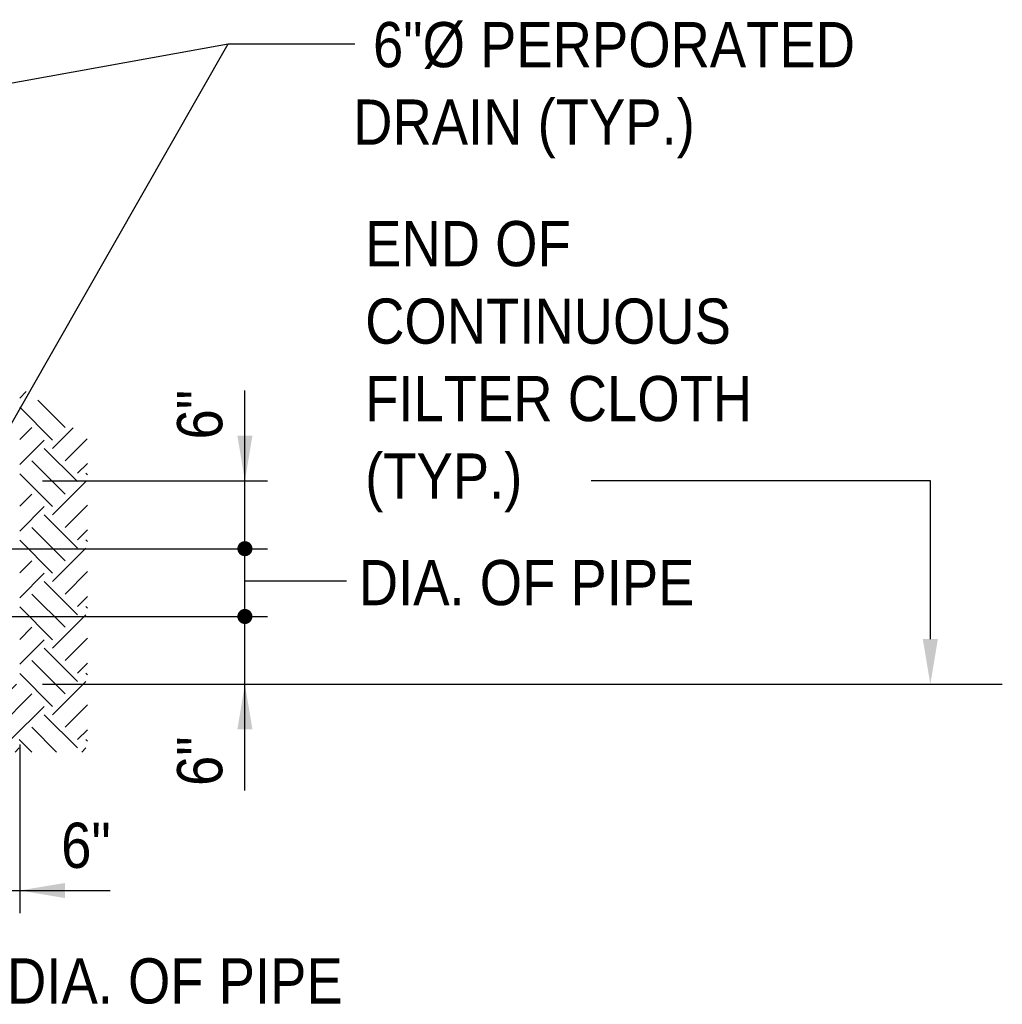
# Model space of a CAD drawing. Extents: x -512 to 3251, y 147 to 2877.
# Tile 33 of 33: x 2977 to 3238, y 2370 to 2631. Entities that reach past the tile are written whole.
import ezdxf

# ---------------------------------------------------------------- set-up
doc = ezdxf.new("R2010")
doc.units = 0
doc.header["$LTSCALE"] = 96
doc.header["$MEASUREMENT"] = 0
doc.layers.get('0').update_dxf_attribs({"color": 3, "linetype": 'CONTINUOUS'})
doc.layers.add('101', color=1, linetype='CONTINUOUS')
doc.layers.add('TEXT', color=2, linetype='CONTINUOUS')
doc.styles.add('SX-FRAC', font='SX-FRAC.shx', dxfattribs={"width": 0.9, "height": 1.322835})

# ---------------------------------------------------------------- blocks, each defined once
blk = doc.blocks.new('*X12')
at = {"color": 0}
for p, q in [((762.46, 550.33), (764.22, 552.09)), ((774.5, 542.48), (767.27, 549.72)), ((771.19, 539.17), (762.46, 547.9)), ((762.46, 539.28), (765.66, 542.48)), ((771.19, 536.96), (776.64, 542.41)), ((762.46, 532.65), (768.98, 539.17)), ((774.5, 533.64), (780.36, 539.51)), ((777.82, 528.12), (768.98, 536.96)), ((774.5, 524.81), (765.66, 533.64)), ((777.82, 530.33), (780.46, 532.97)), ((771.19, 521.49), (762.46, 530.22)), ((771.19, 519.28), (780.03, 528.12)), ((780.46, 529.9), (780.03, 530.33)), ((762.46, 521.6), (765.66, 524.81)), ((762.46, 514.97), (768.98, 521.49)), ((774.5, 515.97), (780.46, 521.92)), ((777.82, 510.44), (768.98, 519.28)), ((774.5, 507.13), (765.66, 515.97)), ((777.82, 512.65), (780.46, 515.29)), ((771.19, 503.81), (762.46, 512.54)), ((780.46, 512.22), (780.03, 512.65)), ((771.19, 501.6), (780.03, 510.44)), ((762.46, 503.92), (765.66, 507.13)), ((762.46, 497.29), (768.98, 503.81)), ((774.5, 498.29), (780.46, 504.24)), ((777.82, 492.77), (768.98, 501.6)), ((774.5, 489.45), (765.66, 498.29)), ((777.82, 494.97), (780.46, 497.62)), ((682.8, 486.14), (674.61, 494.32)), ((686.11, 489.45), (681.24, 494.32)), ((689.43, 492.77), (687.87, 494.32)), ((700.48, 486.14), (692.29, 494.32)), ((703.79, 489.45), (698.92, 494.32)), ((707.11, 492.77), (705.55, 494.32)), ((771.19, 486.14), (762.46, 494.87)), ((780.46, 494.54), (780.03, 494.97)), ((673.67, 492.47), (673.96, 492.77)), ((682.8, 483.93), (691.64, 492.77)), ((700.48, 483.93), (708.46, 491.91)), ((771.19, 483.93), (780.03, 492.77)), ((677.06, 489.24), (677.28, 489.45)), ((686.11, 480.61), (694.95, 489.45)), ((762.46, 486.24), (765.66, 489.45)), ((774.5, 480.61), (780.46, 486.57)), ((680.46, 486), (680.59, 486.14)), ((689.51, 477.37), (698.27, 486.14)), ((707.11, 475.09), (698.27, 483.93)), ((703.79, 480.61), (708.46, 485.28)), ((762.46, 479.62), (768.98, 486.14)), ((777.82, 475.09), (768.98, 483.93)), ((703.79, 471.77), (694.95, 480.61)), ((707.11, 477.3), (708.46, 478.65)), ((774.5, 471.77), (765.66, 480.61)), ((777.82, 477.3), (780.46, 479.94)), ((700.48, 468.46), (691.64, 477.3)), ((771.19, 468.46), (762.46, 477.19)), ((780.46, 476.87), (780.03, 477.3)), ((700.82, 466.59), (708.55, 474.32)), ((718.16, 468.46), (712.29, 474.32)), ((718.16, 466.25), (726.23, 474.32)), ((721.47, 471.77), (718.92, 474.32)), ((735.83, 468.46), (729.97, 474.32)), ((735.83, 466.25), (743.91, 474.32)), ((739.15, 471.77), (736.6, 474.32)), ((753.51, 468.46), (747.64, 474.32)), ((753.51, 466.25), (761.59, 474.32)), ((756.83, 471.77), (754.27, 474.32)), ((771.19, 466.25), (780.03, 475.09)), ((704.22, 463.36), (712.63, 471.77)), ((721.47, 462.93), (730.31, 471.77)), ((739.15, 462.93), (747.99, 471.77)), ((756.83, 462.93), (765.66, 471.77)), ((707.61, 460.12), (715.95, 468.46)), ((724.78, 459.62), (733.62, 468.46)), ((742.46, 459.62), (751.3, 468.46)), ((760.14, 459.62), (768.98, 468.46)), ((774.5, 462.93), (780.46, 468.89)), ((724.78, 457.41), (715.95, 466.25)), ((742.46, 457.41), (733.62, 466.25)), ((760.14, 457.41), (751.3, 466.25)), ((777.82, 457.41), (768.98, 466.25)), ((719.24, 456.32), (712.63, 462.93)), ((736.92, 456.32), (730.31, 462.93)), ((754.6, 456.32), (747.99, 462.93)), ((772.27, 456.32), (765.66, 462.93)), ((777.82, 459.62), (780.46, 462.26)), ((712.61, 456.32), (709.32, 459.62)), ((730.29, 456.32), (726.99, 459.62)), ((747.97, 456.32), (744.67, 459.62)), ((765.64, 456.32), (762.35, 459.62)), ((780.46, 459.19), (780.03, 459.62)), ((725.91, 456.32), (726.99, 457.41)), ((743.59, 456.32), (744.67, 457.41)), ((761.26, 456.32), (762.35, 457.41)), ((778.94, 456.32), (780.03, 457.41))]:
    blk.add_line(p, q, dxfattribs=at)

msp = doc.modelspace()

# ---------------------------------------------------------------- linework, layer by layer
at = {"layer": '101'}
for p, q in [((2673.78, 2559.78), (3032.52, 2624.64)), ((2956.17, 2490.79), (3032.52, 2624.64)), ((3032.52, 2624.64), (3066.18, 2624.64)), ((3036.99, 2426.34), (3036.99, 2532.57)), ((2983.23, 2508.57), (3042.99, 2508.57)), ((3218.9, 2508.57), (3128.9, 2508.57)), ((3218.9, 2466.57), (3218.9, 2508.57)), ((2962.21, 2490.57), (3042.99, 2490.57)), ((3036.99, 2482.08), (3063.97, 2482.08)), ((2962.23, 2472.57), (3042.99, 2472.57)), ((2983.23, 2454.57), (3237.99, 2454.57)), ((2977.23, 2438.57), (2977.23, 2393.81)), ((2892.29, 2399.81), (3001.23, 2399.81)), ((2965.23, 2399.81), (2993.23, 2399.81))]:
    msp.add_line(p, q, dxfattribs=at)
at = {"layer": '101', "const_width": 2}
for points in [[(3035.99, 2490.57, 1), (3037.99, 2490.57, 1)], [(3035.99, 2472.57, 1), (3037.99, 2472.57, 1)]]:
    msp.add_lwpolyline(points, format="xyb", close=True, dxfattribs=at)
at = {"layer": '101'}
for points in [[(3038.99, 2520.57), (3034.99, 2520.57), (3036.99, 2508.57)], [(3220.9, 2466.57), (3216.9, 2466.57), (3218.9, 2454.57)], [(3038.99, 2442.57), (3034.99, 2442.57), (3036.99, 2454.57)], [(2989.23, 2397.81), (2989.23, 2401.81), (2977.23, 2399.81)]]:
    msp.add_solid(points, dxfattribs=at)

# ---------------------------------------------------------------- block references
msp.add_blockref('*X12', (2214.76, 1980.25), dxfattribs=at)

# ---------------------------------------------------------------- texts
at = {"layer": 'TEXT', "style": 'SX-FRAC', "width": 0.9}
for s, p in [('6"%%C PERPORATED', (3070.99, 2618.41)), (' DRAIN (TYP.)', (3061.71, 2597.84)), ('END OF', (3068.9, 2565.57)), ('CONTINUOUS', (3068.9, 2545)), ('FILTER CLOTH', (3068.9, 2524.43)), ('(TYP.)', (3068.9, 2503.86)), ('DIA. OF PIPE', (3067.22, 2475.57)), ('6"', (2988.23, 2405.81)), ('DIA. OF PIPE', (2973.86, 2369.81))]:
    msp.add_text(s, height=12, dxfattribs=at).set_placement(p)
for p in [(3030.99, 2519.57), (3030.99, 2427.57)]:
    msp.add_text('6"', height=12, rotation=90, dxfattribs=at).set_placement(p)

doc.saveas('drawing.dxf')
